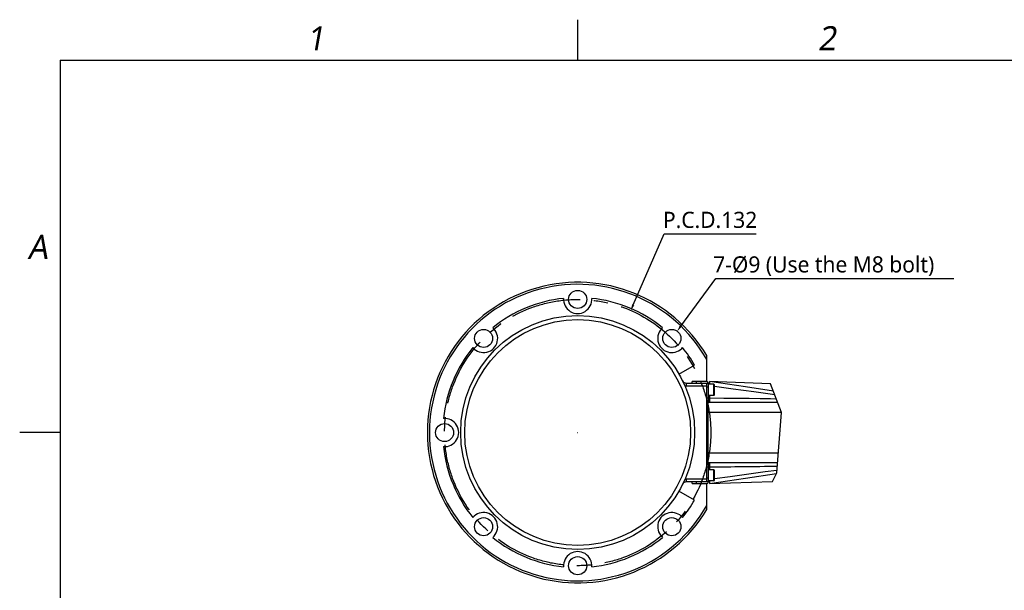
# Model space of a CAD drawing. Header units: millimetres. Extents: x 16 to 3344, y 34 to 2360.
# Tile 19 of 101: x 160 to 1136, y 1770 to 2336. Entities that reach past the tile are written whole.
import ezdxf

# ---------------------------------------------------------------- set-up
doc = ezdxf.new("R2010")
doc.units = ezdxf.units.MM
doc.header["$LTSCALE"] = 185.02
doc.header["$PDMODE"] = 3
doc.header["$PDSIZE"] = 0.3
doc.linetypes.add('CENTER', pattern=[0.6, 0.375, -0.075, 0.075, -0.075])
doc.layers.get('0').update_dxf_attribs({"linetype": 'CONTINUOUS'})
doc.layers.get('Defpoints').update_dxf_attribs({"linetype": 'CONTINUOUS'})
doc.layers.add('BASE_ASM_PBL1', color=7, linetype='CONTINUOUS')
doc.layers.add('DEFAULT_1', color=7, linetype='CENTER')
doc.styles.get("Standard").update_dxf_attribs({"font": 'malgun.ttf'})
doc.styles.add('TEXTSTYLE_2', font='malgun.ttf')
doc.dimstyles.new('DIMSTYLE_3', dxfattribs={"dimtxt": 16, "dimasz": 6, "dimexe": 1, "dimexo": 0.5, "dimtad": 1, "dimlfac": 0.5, "dimdsep": 46, "dimtxsty": 'Standard', "dimblk": '_FILLED', "dimblk1": '_FILLED', "dimblk2": '_FILLED', "dimcen": 0.09, "dimclrt": 134, "dimazin": 2, "dimtp": 0.5, "dimtm": 0.5, "dimtfac": 1, "dimtofl": 0, "dimtmove": 0, "dimatfit": 1, "dimldrblk": '_FILLED', "dimfxl": 1, "dimtolj": 1, "dimarcsym": 0})
doc.dimstyles.new('DIMSTYLE_9', dxfattribs={"dimtxt": 16, "dimasz": 6, "dimexe": 1, "dimexo": 0.5, "dimtad": 1, "dimlfac": 0.5, "dimdsep": 46, "dimtxsty": 'Standard', "dimblk": '_FILLED', "dimblk1": '_FILLED', "dimblk2": '_FILLED', "dimcen": 0.09, "dimclrt": 134, "dimazin": 2, "dimtp": 0.2, "dimtm": 0.2, "dimtfac": 1, "dimtofl": 0, "dimtmove": 0, "dimatfit": 1, "dimldrblk": '_FILLED', "dimfxl": 1, "dimtolj": 1, "dimarcsym": 0})

# ---------------------------------------------------------------- blocks, each defined once
blk = doc.blocks.new('_FILLED')
at = {"color": 0, "linetype": 'ByBlock'}
blk.add_solid([(0, 0), (-1, 0.2), (-1, -0.2)], dxfattribs=at)
blk = doc.blocks.new('*D5')
at = {"color": 0, "lineweight": -2, "transparency": 16777216}
for p, q in [((768.37, 2053.22), (798.98, 2123.6)), ((798.98, 2123.6), (890.26, 2123.6)), ((713.24, 1926.67), (713.42, 1926.67)), ((713.33, 1926.58), (713.33, 1926.76))]:
    blk.add_line(p, q, dxfattribs=at)
at = {"layer": 'Defpoints', "color": 0, "transparency": 16777216}
for p in [(765.98, 2047.71), (660.69, 1805.62)]:
    blk.add_point(p, dxfattribs=at)
at = {"color": 0, "lineweight": -2, "transparency": 16777216, "xscale": 6, "yscale": 6, "zscale": 6, "rotation": 246.4949248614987}
blk.add_blockref('_FILLED', (765.98, 2047.71), dxfattribs=at)
at = {"color": 134, "transparency": 16777216, "insert": (797.88, 2145.56), "char_height": 16, "width": 94.1037, "attachment_point": 1, "line_spacing_factor": 0.9}
blk.add_mtext('\\A1;P.C.D.132', dxfattribs=at)
blk = doc.blocks.new('*D78')
at = {"layer": 'BASE_ASM_PBL1', "color": 0, "lineweight": -2, "transparency": 16777216}
for p, q in [((815.53, 2032.11), (850.19, 2079.44)), ((850.19, 2079.44), (1086.25, 2079.44)), ((806.58, 2020), (806.76, 2020)), ((806.67, 2019.91), (806.67, 2020.09))]:
    blk.add_line(p, q, dxfattribs=at)
at = {"layer": 'Defpoints', "color": 0, "transparency": 16777216}
for p in [(811.99, 2027.27), (801.35, 2012.74)]:
    blk.add_point(p, dxfattribs=at)
at = {"layer": 'BASE_ASM_PBL1', "color": 0, "lineweight": -2, "transparency": 16777216, "xscale": 6, "yscale": 6, "zscale": 6, "rotation": 233.7889036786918}
blk.add_blockref('_FILLED', (811.99, 2027.27), dxfattribs=at)
at = {"layer": 'BASE_ASM_PBL1', "color": 134, "transparency": 16777216, "insert": (847.67, 2101.4), "char_height": 16, "width": 241.7185, "attachment_point": 1, "line_spacing_factor": 0.9}
blk.add_mtext('\\A1;7-%%c9 (Use the M8 bolt)', dxfattribs=at)

msp = doc.modelspace()

# ---------------------------------------------------------------- linework, layer by layer
at = {"color": 134}
for p, q in [((713.333, 2296), (713.333, 2336)), ((915.355, 1946.499), (904.569, 1975.13)), ((910.788, 1886.599), (915.355, 1946.499)), ((200, 1926.667), (160, 1926.667)), ((906.602, 1878.277), (910.788, 1886.599))]:
    msp.add_line(p, q, dxfattribs=at)
at = {"color": 7}
for q in [(200, 80), (3280, 2296)]:
    msp.add_line((200, 2296), q, dxfattribs=at)
at = {"layer": 'BASE_ASM_PBL1', "color": 7}
for p, q in [((816.456, 2009.992), (817.298, 2010.891)), ((841.333, 1977.267), (841.333, 2002.936)), ((813.792, 1984.667), (829.208, 1993.567)), ((820.995, 1975.667), (842.933, 1975.667)), ((820.995, 1975.667), (820.995, 1972.667)), ((841.333, 1972.667), (820.995, 1972.667)), ((841.333, 1977.267), (826.933, 1977.267)), ((826.933, 1975.667), (826.933, 1977.267)), ((830.933, 1977.267), (830.933, 1975.667)), ((841.333, 1877.667), (841.333, 1975.667)), ((842.933, 1957.067), (842.933, 1975.667)), ((848.433, 1974.567), (842.933, 1974.567)), ((843.933, 1977.269), (843.933, 1974.567)), ((904.569, 1975.13), (844.013, 1977.268)), ((848.433, 1963.567), (848.433, 1974.567)), ((848.433, 1974.567), (848.933, 1974.067)), ((848.933, 1964.067), (848.933, 1974.067)), ((842.933, 1971.667), (841.333, 1971.667)), ((848.433, 1963.567), (842.933, 1963.567)), ((843.933, 1963.567), (843.933, 1956.667)), ((848.433, 1963.567), (848.933, 1964.067)), ((841.333, 1961.067), (842.933, 1961.067)), ((842.933, 1957.067), (841.333, 1957.067)), ((842.333, 1956.667), (911.524, 1956.667)), ((842.333, 1956.667), (842.333, 1896.667)), ((843.933, 1961.615), (843.293, 1961.627)), ((915.292, 1946.667), (842.333, 1946.667)), ((842.333, 1906.667), (912.318, 1906.667)), ((841.333, 1896.267), (842.933, 1896.267)), ((911.556, 1896.667), (842.333, 1896.667)), ((842.933, 1877.667), (842.933, 1896.267)), ((843.933, 1896.667), (843.933, 1889.767)), ((842.933, 1892.267), (841.333, 1892.267)), ((848.433, 1889.767), (842.933, 1889.767)), ((843.293, 1891.706), (843.933, 1891.719)), ((848.433, 1889.767), (848.933, 1889.267)), ((848.433, 1878.767), (848.433, 1889.767)), ((848.933, 1879.267), (848.933, 1889.267)), ((854.102, 1892.747), (855.931, 1892.763)), ((855.931, 1892.763), (860.609, 1892.804)), ((865.289, 1892.848), (869.14, 1892.886)), ((879.763, 1881.437), (910.603, 1886.23)), ((820.995, 1880.667), (841.333, 1880.667)), ((820.995, 1880.667), (820.995, 1877.667)), ((842.933, 1877.667), (820.995, 1877.667)), ((826.933, 1876.067), (826.933, 1877.667)), ((826.933, 1876.067), (841.333, 1876.067)), ((830.933, 1877.667), (830.933, 1876.067)), ((841.333, 1881.667), (842.933, 1881.667)), ((841.333, 1850.397), (841.333, 1876.067)), ((848.433, 1878.767), (842.933, 1878.767)), ((843.933, 1876.068), (879.763, 1881.437)), ((843.933, 1878.767), (843.933, 1876.067)), ((844.045, 1876.069), (906.602, 1878.277)), ((848.433, 1878.767), (848.933, 1879.267)), ((829.208, 1859.767), (813.792, 1868.667)), ((796.658, 1823.544), (797.557, 1822.702))]:
    msp.add_line(p, q, dxfattribs=at)
for points in [[(907.406, 1967.6), (879.705, 1971.904), (844.027, 1977.251)], [(848.933, 1972.693), (867.431, 1970.112), (888.132, 1967.276), (906.465, 1964.808), (908.562, 1964.53)], [(910.31, 1959.89), (904.402, 1959.992), (894.245, 1960.146), (883.226, 1960.29), (871.239, 1960.425), (858.177, 1960.551), (843.933, 1960.667)], [(843.933, 1892.667), (843.993, 1892.667), (844.928, 1892.674)], [(844.928, 1892.674), (845.066, 1892.675), (845.215, 1892.676), (845.376, 1892.678), (845.549, 1892.679), (845.737, 1892.68), (846.157, 1892.683)], [(846.157, 1892.683), (846.392, 1892.685), (846.647, 1892.687), (846.921, 1892.689), (847.217, 1892.692), (847.536, 1892.694), (848.254, 1892.7)], [(848.254, 1892.7), (848.656, 1892.703), (849.091, 1892.706), (850.068, 1892.714)], [(910.981, 1889.124), (899.376, 1887.576), (882.979, 1885.356), (864.604, 1882.83), (848.933, 1880.641)], [(850.068, 1892.714), (850.616, 1892.719), (851.849, 1892.729)], [(851.849, 1892.729), (852.542, 1892.734), (854.102, 1892.747)], [(860.609, 1892.804), (862.04, 1892.818), (865.289, 1892.848)], [(869.14, 1892.886), (871.331, 1892.909), (873.726, 1892.934), (876.345, 1892.963), (879.216, 1892.995), (882.369, 1893.033), (885.839, 1893.075), (889.668, 1893.125), (893.908, 1893.183), (898.619, 1893.251), (903.879, 1893.333), (909.786, 1893.432), (911.311, 1893.46)]]:
    msp.add_lwpolyline(points, dxfattribs=at)
for centre, radius in [((713.333, 2058.667), 9), ((713.333, 1926.667), 116), ((713.333, 1926.667), 112), ((619.995, 2020.005), 9), ((806.671, 2020.005), 9), ((581.333, 1926.667), 9), ((619.995, 1833.329), 9), ((806.671, 1833.329), 9), ((713.333, 1794.667), 9)]:
    msp.add_circle(centre, radius, dxfattribs=at)
for centre, radius, start, end in [((713.333, 1926.667), 149, 30.788752, 329.211248), ((713.333, 1926.667), 147, 29.454287, 330.545713), ((713.333, 1926.667), 133.8, 95.988441, 129.011559), ((713.333, 2058.667), 14, 175.617312, 4.382681), ((713.333, 1926.667), 133.8, 50.988441, 84.011559), ((619.995, 2020.005), 14, 220.617313, 49.382687), ((806.671, 2020.005), 14, 130.617313, 314.338874), ((713.333, 1926.667), 133.8, 140.988441, 174.011559), ((713.333, 1926.667), 133.8, 30, 39.011559), ((820.995, 1979.667), 4, 206.210269, 270), ((820.995, 1979.667), 7, 259.977193, 270), ((841.333, 1975.667), 1.6, 0, 90), ((844.933, 1965.195), 2, 234.556147, 239.988968), ((843.333, 1963.627), 2, 258.459409, 268.854096), ((581.333, 1926.667), 14, 265.617313, 94.382687), ((713.333, 1926.667), 133.8, 185.988441, 219.011559), ((843.333, 1889.706), 2, 91.145904, 101.540591), ((844.933, 1888.138), 2, 120.011032, 125.443853), ((820.995, 1873.667), 4, 90, 153.789731), ((820.995, 1873.667), 7, 90, 100.022807), ((841.333, 1877.667), 1.6, 270, 0), ((713.333, 1926.667), 133.8, 320.988441, 330), ((619.995, 1833.329), 14, 310.617313, 139.382687), ((806.671, 1833.329), 14, 40.617313, 224.338874), ((713.333, 1926.667), 133.8, 230.988441, 264.011559), ((713.333, 1926.667), 133.8, 275.988441, 309.011559), ((713.333, 1794.667), 14, 355.617311, 184.382681)]:
    msp.add_arc(centre, radius, start, end, dxfattribs=at)
at = {"layer": 'DEFAULT_1', "color": 1}
msp.add_circle((713.333, 1926.667), 132, dxfattribs=at)

# ---------------------------------------------------------------- texts
at = {"color": 134, "char_height": 24, "attachment_point": 1, "line_spacing_factor": 0.9, "style": 'TEXTSTYLE_2'}
for s, insert, width in [('\\Q10.0;1', (444.236, 2329.527), 27.6), ('\\Q10.0;2', (951.375, 2329.527), 27.6), ('\\Q10.0;A', (167.727, 2122.68), 32.93333)]:
    msp.add_mtext(s, dxfattribs=dict(at, insert=insert, width=width))

# ---------------------------------------------------------------- dimensions: what is measured, and where the dimension line sits
at = {"color": 134}
dim = msp.add_diameter_dim_2p(p1=(660.688, 1805.619), p2=(765.979, 2047.714), text='P.C.D.<>', dimstyle='DIMSTYLE_3', override={"dimtih": 1, "dimtoh": 1, "dimpost": '<>'}, dxfattribs=at)
dim.commit()
dim.dimension.update_dxf_attribs({"geometry": '*D5', "text_midpoint": (844.934, 2123.598), "dimtype": 163})
at = {"layer": 'BASE_ASM_PBL1', "color": 134}
dim = msp.add_diameter_dim_2p(p1=(801.355, 2012.743), p2=(811.988, 2027.266), text='7-%%c<> (Use the M8 bolt)', dimstyle='DIMSTYLE_9', override={"dimtih": 1, "dimtoh": 1, "dimpost": '<>'}, dxfattribs=at)
dim.commit()
dim.dimension.update_dxf_attribs({"geometry": '*D78', "text_midpoint": (968.534, 2079.443), "dimtype": 163})

doc.saveas('drawing.dxf')
